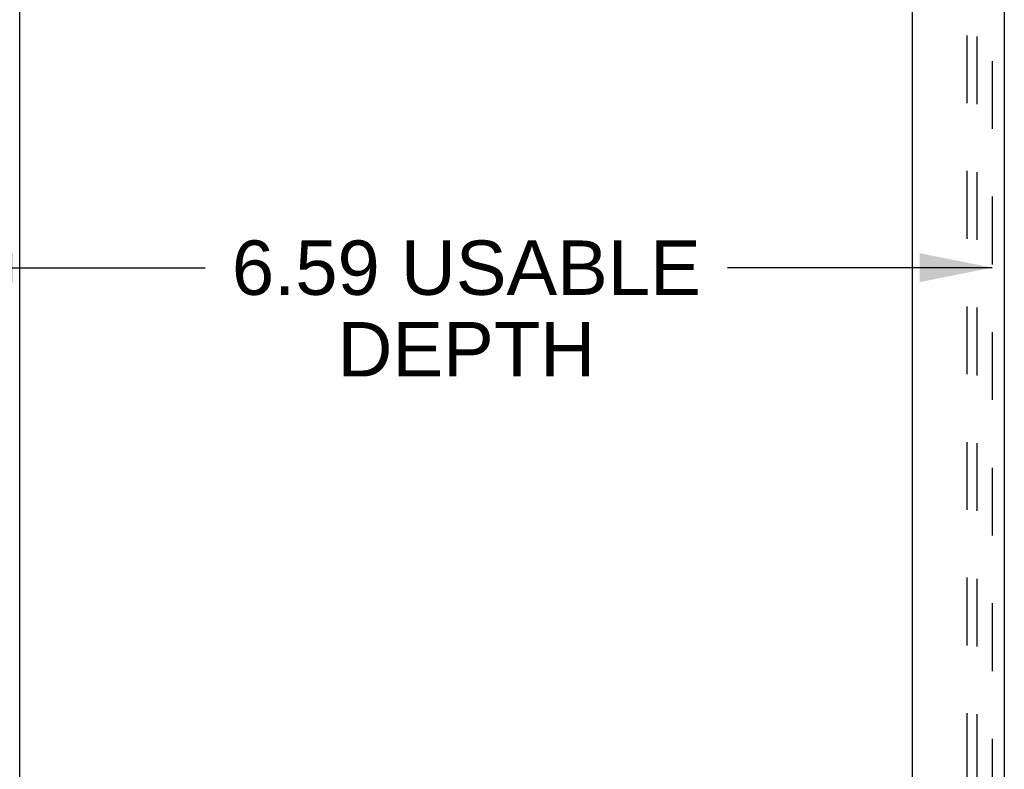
# Model space of a CAD drawing. Header units: inches. Extents: x 0 to 77.3, y 0 to 50.
# Tile 6 of 56: x 3.8 to 10, y 25.8 to 30.5. Entities that reach past the tile are written whole.
import ezdxf

# ---------------------------------------------------------------- set-up
doc = ezdxf.new("R2010")
doc.units = ezdxf.units.IN
doc.header["$LTSCALE"] = 4.25
doc.header["$MEASUREMENT"] = 0
doc.linetypes.add('HIDDEN', pattern=[0.2, 0.1, -0.1])
doc.layers.get('0').update_dxf_attribs({"linetype": 'CONTINUOUS'})
for name, color, linetype in [('DEFAULT_2', 8, 'HIDDEN'), ('DIMENSIONS', 7, 'CONTINUOUS'), ('FRONT_COVER', 7, 'CONTINUOUS')]:
    doc.layers.add(name, color=color, linetype=linetype)
doc.styles.get("Standard").update_dxf_attribs({"font": 'arial.ttf'})
doc.dimstyles.new('DIMSTYLE_1', dxfattribs={"dimtxt": 0.340909, "dimasz": 0.454545, "dimexe": 0.09, "dimexo": 0.07, "dimgap": 0.0375, "dimtad": 0, "dimtih": 1, "dimtoh": 1, "dimzin": 4, "dimdsep": 46, "dimtxsty": 'Standard', "dimblk": '_FILLED', "dimblk1": '_FILLED', "dimblk2": '_FILLED', "dimcen": 0.09, "dimadec": 3, "dimazin": 1, "dimtfac": 1, "dimtdec": 3, "dimtofl": 0, "dimtmove": 0, "dimatfit": 3, "dimldrblk": '_FILLED', "dimfxl": 0, "dimtolj": 1, "dimtzin": 4, "dimarcsym": 0})

# ---------------------------------------------------------------- blocks, each defined once
blk = doc.blocks.new('_FILLED')
at = {"color": 0, "linetype": 'ByBlock'}
blk.add_solid([(0, 0), (-1, 0.2), (-1, -0.2)], dxfattribs=at)
blk = doc.blocks.new('*D17')
at = {"layer": 'DIMENSIONS', "color": 2, "linetype": 'Continuous'}
for p, q in [((3.3186, 28.9099), (4.9773, 28.9099)), ((9.9106, 28.9099), (8.252, 28.9099))]:
    blk.add_line(p, q, dxfattribs=at)
at = {"layer": 'DIMENSIONS', "color": 2, "linetype": 'Continuous', "xscale": 0.4545454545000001, "yscale": 0.4545454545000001, "zscale": 0.4545454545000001, "rotation": 180}
blk.add_blockref('_FILLED', (3.3186, 28.9099), dxfattribs=at)
at = {"layer": 'DIMENSIONS', "color": 2, "linetype": 'Continuous', "xscale": 0.4545454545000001, "yscale": 0.4545454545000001, "zscale": 0.4545454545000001}
blk.add_blockref('_FILLED', (9.9106, 28.9099), dxfattribs=at)
at = {"layer": 'DIMENSIONS', "color": 2, "linetype": 'Continuous', "insert": (6.6146, 29.0803), "char_height": 0.340909, "width": 2.933846, "attachment_point": 2, "line_spacing_factor": 0.9}
blk.add_mtext('6.59 USABLE\\PDEPTH', dxfattribs=at)

msp = doc.modelspace()

# ---------------------------------------------------------------- linework, layer by layer
at = {"color": 3, "linetype": 'Continuous'}
msp.add_line((3.815646, 18.250388), (3.815646, 31.846388), dxfattribs=at)
at = {"layer": 'DEFAULT_2', "color": 8, "linetype": 'HIDDEN'}
for p, q in [((9.752646, 17.191388), (9.752646, 32.905388)), ((9.815646, 17.184388), (9.815646, 32.912388))]:
    msp.add_line(p, q, dxfattribs=at)
at = {"layer": 'FRONT_COVER', "color": 3, "linetype": 'Continuous'}
for p, q in [((9.410646, 17.003388), (9.410646, 33.093388)), ((9.985646, 33.066388), (9.985646, 17.030388))]:
    msp.add_line(p, q, dxfattribs=at)
at = {"layer": 'FRONT_COVER', "color": 8, "linetype": 'HIDDEN'}
msp.add_line((9.910646, 17.030388), (9.910646, 33.066388), dxfattribs=at)

# ---------------------------------------------------------------- dimensions: what is measured, and where the dimension line sits
at = {"layer": 'DIMENSIONS', "color": 2, "linetype": 'Continuous'}
dim = msp.add_linear_dim(base=(3.318646, 28.909885), p1=(9.910646, 16.988388), p2=(3.318646, 30.390603), angle=180, text='<> USABLE\\PDEPTH', dimstyle='DIMSTYLE_1', dxfattribs=at)
dim.commit()
dim.dimension.update_dxf_attribs({"geometry": '*D17', "text_midpoint": (6.614646, 28.654203), "dimtype": 160})

doc.saveas('drawing.dxf')
